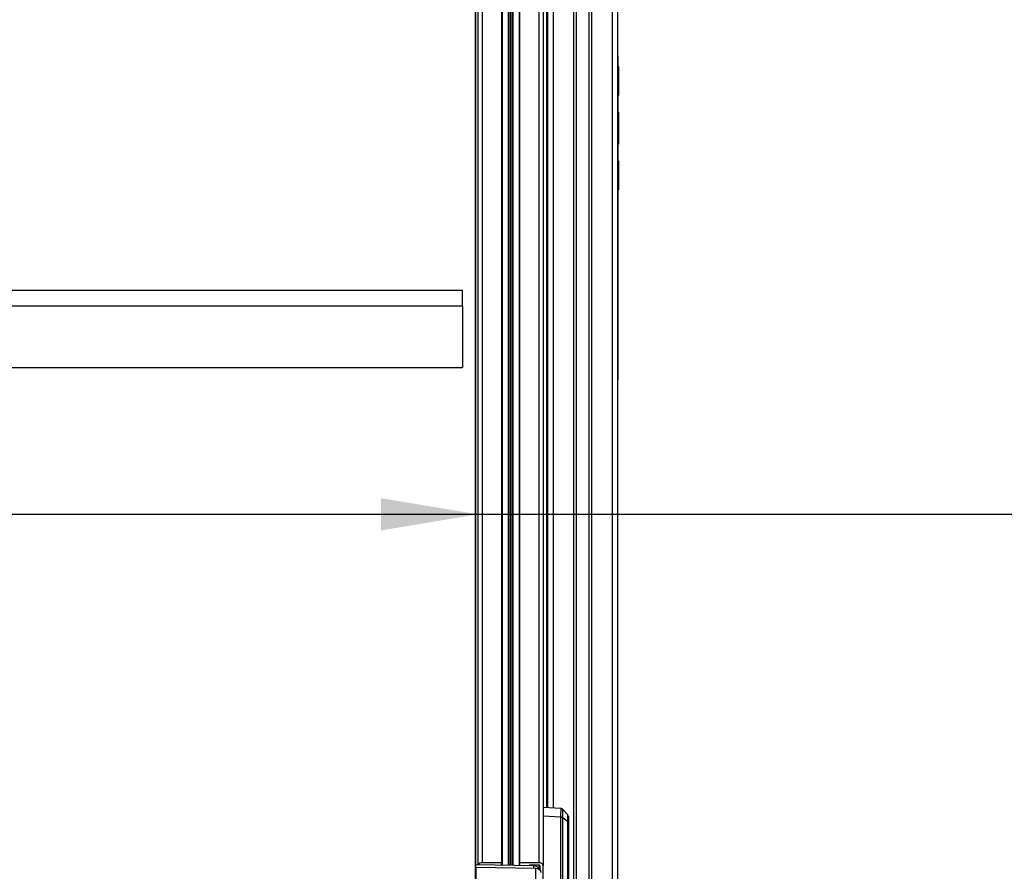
# Model space of a CAD drawing. Header units: millimetres. Extents: x 0 to 420, y 0 to 297.
# Tile 55 of 69: x 312 to 343, y 190 to 216. Entities that reach past the tile are written whole.
import ezdxf

# ---------------------------------------------------------------- set-up
doc = ezdxf.new("R2010")
doc.units = ezdxf.units.MM
doc.layers.add('QUOTE', color=174, linetype='Continuous')
doc.styles.add('SLDTEXTSTYLE3', font='TXT', dxfattribs={"width": 0.75})
doc.dimstyles.new('SLDDIMSTYLE0', dxfattribs={"dimtxt": 3, "dimasz": 3, "dimexe": 0, "dimexo": 0.0625, "dimgap": 0.75, "dimtad": 1, "dimlfac": 14.808004, "dimrnd": 1e-09, "dimzin": 12, "dimdsep": 46, "dimtxsty": 'SLDTEXTSTYLE3', "dimsah": 1, "dimcen": 0.09, "dimadec": 0, "dimazin": 3, "dimtfac": 1, "dimtdec": 3, "dimtofl": 0, "dimtmove": 0, "dimatfit": 3, "dimfxl": 0, "dimfrac": 2, "dimtolj": 1, "dimtzin": 12, "dimarcsym": 0})

# ---------------------------------------------------------------- blocks, each defined once
blk = doc.blocks.new('_D')
at = {"layer": 'QUOTE'}
for p, q in [((289.399, 200.578), (326.676, 200.578)), ((326.676, 200.578), (392.402, 200.578))]:
    blk.add_line(p, q, dxfattribs=at)
for points in [[(289.399, 200.578), (292.399, 200.078), (292.399, 201.078)], [(326.676, 200.578), (323.676, 201.078), (323.676, 200.078)]]:
    blk.add_solid(points, dxfattribs=at)
at = {"layer": 'QUOTE', "insert": (385.752, 204.446), "char_height": 3, "attachment_point": 1, "style": 'SLDTEXTSTYLE3'}
blk.add_mtext('552', dxfattribs=at)

msp = doc.modelspace()

# ---------------------------------------------------------------- linework, layer by layer
at = {"color": 7, "linetype": 'Continuous', "lineweight": 25}
for p, q in [((326.81112, 251.86649), (326.81112, 189.78933)), ((327.40877, 251.86649), (327.40877, 189.78933)), ((327.96928, 251.86649), (327.96928, 189.78933)), ((328.56693, 251.86649), (328.56693, 189.78933)), ((326.67606, 251.77099), (326.67606, 189.72822)), ((328.70199, 251.77099), (328.70199, 189.69383)), ((327.42565, 251.13589), (327.42565, 189.71433)), ((327.61451, 251.13589), (327.61451, 189.71083)), ((327.62644, 251.1324), (327.62644, 189.71061)), ((327.67709, 251.09663), (327.67709, 189.70968)), ((327.70095, 251.09663), (327.70095, 189.70923)), ((327.75161, 251.1324), (327.75161, 189.7083)), ((327.76354, 251.13589), (327.76354, 189.70807)), ((327.9524, 251.13589), (327.9524, 189.70458)), ((326.60033, 250.35762), (326.60033, 188.34251)), ((326.58876, 250.01532), (326.58876, 188.34237)), ((328.8074, 191.49215), (328.8074, 243.99174)), ((328.83705, 235.2888), (328.83705, 213.11871)), ((329.00588, 235.2888), (329.00588, 191.48256)), ((329.63729, 235.2888), (329.63729, 184.30286)), ((329.72169, 235.2888), (329.72169, 184.30286)), ((330.11341, 235.2888), (330.11341, 184.30286)), ((330.1978, 235.2888), (330.1978, 184.30286)), ((330.82922, 235.2888), (330.82922, 184.30286)), ((330.99805, 235.2888), (330.99805, 184.30286)), ((328.8074, 214.73946), (328.82076, 214.73946)), ((328.83705, 214.67193), (328.8074, 214.67193)), ((328.82017, 214.73886), (328.83705, 214.75604)), ((328.82017, 214.70659), (328.82017, 214.73886)), ((331.01493, 214.73886), (330.99805, 214.75604)), ((331.01493, 204.74486), (331.01493, 214.73886)), ((331.02843, 214.44287), (331.01493, 214.44287)), ((331.02843, 214.42599), (331.01493, 214.42599)), ((331.02843, 214.44287), (331.02843, 214.42599)), ((331.02843, 214.42599), (331.02843, 213.59155)), ((328.8074, 213.45637), (328.83705, 213.45637)), ((331.01493, 213.59155), (331.02843, 213.59155)), ((331.02843, 213.5409), (331.01493, 213.5409)), ((331.02843, 213.59155), (331.02843, 213.5409)), ((328.8074, 213.11871), (328.83705, 213.11871)), ((328.83705, 213.11871), (328.83705, 212.93552)), ((328.83705, 212.93552), (328.8074, 212.93552)), ((328.83705, 212.93552), (328.83705, 212.40452)), ((331.02843, 213.02604), (331.01493, 213.02604)), ((331.02843, 212.84763), (331.01493, 212.84763)), ((331.02843, 212.79947), (331.01493, 212.79947)), ((331.02843, 212.78128), (331.01493, 212.78128)), ((331.01493, 212.77345), (331.02843, 212.77345)), ((331.02843, 212.84763), (331.02843, 212.79947)), ((331.02843, 212.79947), (331.02843, 212.78128)), ((331.02843, 212.78128), (331.02843, 212.77345)), ((331.02843, 212.77345), (331.02843, 212.08026)), ((328.8074, 212.40452), (328.83705, 212.40452)), ((328.83705, 212.40452), (328.83705, 211.57475)), ((331.02843, 212.25559), (331.03012, 212.25559)), ((331.02843, 212.08026), (331.01493, 212.08026)), ((331.02843, 212.03373), (331.01493, 212.03373)), ((331.02843, 212.08026), (331.02843, 212.03373)), ((328.83705, 211.57475), (328.8074, 211.57475)), ((328.83705, 211.57475), (328.83705, 207.90957)), ((331.01493, 211.52204), (331.02843, 211.52204)), ((331.02843, 211.47139), (331.01493, 211.47139)), ((331.02843, 211.52204), (331.02843, 211.47139)), ((331.02843, 211.47139), (331.02843, 210.63695)), ((331.01493, 210.63695), (331.02843, 210.63695)), ((331.02843, 210.63695), (331.02843, 210.62006)), ((331.01493, 210.62006), (331.02843, 210.62006)), ((328.8074, 207.90957), (328.83705, 207.90957)), ((328.83705, 207.90957), (328.83705, 207.07979)), ((326.20334, 207.50995), (289.87164, 207.50995)), ((326.20334, 207.03244), (326.20334, 207.50995)), ((289.87164, 207.03244), (326.20334, 207.03244)), ((326.20334, 207.03244), (326.20334, 205.12237)), ((328.83705, 207.07979), (328.8074, 207.07979)), ((328.83705, 207.07979), (328.83705, 206.5488)), ((328.8074, 206.5488), (328.83705, 206.5488)), ((328.83705, 206.36561), (328.8074, 206.36561)), ((328.83705, 206.5488), (328.83705, 206.36561)), ((328.83705, 206.36561), (328.83705, 191.49072)), ((328.83705, 206.02795), (328.8074, 206.02795)), ((289.87164, 205.12237), (326.20334, 205.12237)), ((328.8074, 204.81239), (328.83705, 204.81239)), ((328.82017, 204.74486), (328.8074, 204.74486)), ((328.82017, 204.74486), (328.82017, 204.77773)), ((328.83705, 204.72798), (328.82017, 204.74486)), ((330.99805, 204.72798), (331.01493, 204.74486)), ((329.25142, 191.47069), (328.70199, 191.49724)), ((329.46175, 191.27067), (329.29681, 191.45002)), ((329.24818, 191.20479), (328.70199, 191.23119)), ((329.24817, 186.43106), (329.24817, 191.20416)), ((329.46046, 191.0577), (329.2952, 191.18836)), ((329.2952, 191.18836), (329.2952, 185.92235)), ((329.46046, 184.64202), (329.46046, 191.0577)), ((329.4786, 191.02377), (329.4786, 184.62522)), ((328.40399, 189.69621), (326.60853, 189.72947)), ((326.60853, 189.64424), (326.60853, 189.72947)), ((328.47152, 189.60973), (326.60853, 189.64424)), ((326.60853, 189.64424), (326.60853, 186.97357)), ((327.40877, 189.78933), (326.81112, 189.78933)), ((327.40877, 189.71465), (327.40877, 189.78933)), ((327.96928, 189.78933), (327.96928, 189.70426)), ((328.56693, 189.78933), (327.96928, 189.78933)), ((328.56693, 189.71771), (328.29005, 189.71771)), ((328.31031, 189.71771), (328.31031, 189.69795)), ((328.34408, 189.71771), (328.34408, 189.69732)), ((328.40399, 189.61098), (328.40399, 189.69621)), ((328.47152, 188.95642), (328.47152, 189.60973)), ((328.56693, 189.71771), (328.56693, 189.58652)), ((328.60069, 189.56285), (328.60069, 189.69383)), ((328.70199, 188.55006), (328.70199, 189.69383))]:
    msp.add_line(p, q, dxfattribs=at)
for centre, radius, start, end in [((329.24723, 191.12487), 0.07993, 53.10809, 89.319833), ((329.41107, 191.22602), 0.06753, 359.999418, 37.226145), ((326.79867, 189.65459), 0.13532, 84.719333, 147.120922), ((328.28647, 189.68564), 0.03227, 83.624962, 155.664575), ((328.58381, 189.66995), 0.12057, 11.421754, 98.049467), ((328.57115, 189.68786), 0.03014, 11.421754, 98.049467)]:
    msp.add_arc(centre, radius, start, end, dxfattribs=at)
for centre, start_param, end_param in [((328.3981, 189.57687), 0.06549239, 1.52716442), ((328.46563, 189.49039), 6.27445999, 7.81034973)]:
    msp.add_ellipse(centre, major_axis=(0.16882, 0.00208), ratio=0.70705294, start_param=start_param, end_param=end_param, dxfattribs=at)
for points, knots in [([(331.02843, 213.02604), (331.02843, 213.02349), (331.02843, 213.01832), (331.02843, 212.97936), (331.02843, 212.92365), (331.02843, 212.87297), (331.02843, 212.84763)], [0, 0, 0, 0, 0.27369707, 0.55566862, 0.77777955, 1, 1, 1, 1]), ([(329.24818, 191.20479), (329.24832, 191.21735), (329.2489, 191.26705), (329.24977, 191.34229), (329.25064, 191.4157), (329.25122, 191.46287), (329.25129, 191.46695), (329.25133, 191.4689)], [0, 0, 0, 0, 0.07578208, 0.29989279, 0.53050226, 0.77527603, 1, 1, 1, 1]), ([(329.29853, 191.44782), (329.29819, 191.44831), (329.29331, 191.45526), (329.27878, 191.46405), (329.26213, 191.4711), (329.25268, 191.47019), (329.25125, 191.47005)], [0, 0, 0, 0, 0.033602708, 0.472748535, 0.920002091, 1, 1, 1, 1]), ([(329.29778, 191.44728), (329.29775, 191.44553), (329.29769, 191.44172), (329.29723, 191.39645), (329.29652, 191.32415), (329.29581, 191.25077), (329.29533, 191.20108), (329.29521, 191.18879)], [0, 0, 0, 0, 0.21634295, 0.46959537, 0.69366261, 0.92422019, 1, 1, 1, 1]), ([(329.24817, 191.20416), (329.24817, 191.20423), (329.24817, 191.20444), (329.24818, 191.20465), (329.24818, 191.20479)], [0, 0, 0, 0, 0.341285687, 1, 1, 1, 1]), ([(329.29521, 191.18879), (329.29521, 191.18865), (329.29521, 191.1885), (329.2952, 191.18836), (329.2952, 191.18836)], [0, 0, 0, 0, 0.99372571, 1, 1, 1, 1]), ([(329.46046, 191.0577), (329.46046, 191.0577), (329.4605, 191.08858), (329.46058, 191.14447), (329.46068, 191.21013), (329.46074, 191.25062), (329.46078, 191.27546), (329.46077, 191.26686), (329.46076, 191.26443)], [0, 0, 0, 0, 0.00000672, 0.22754748, 0.45508947, 0.68266439, 0.91024008, 1, 1, 1, 1]), ([(329.4786, 191.21915), (329.4786, 191.22125), (329.4786, 191.23407), (329.4786, 191.17598), (329.4786, 191.0745), (329.4786, 191.02377)], [0, 0, 0, 0, 0.08955572, 0.54484138, 1, 1, 1, 1])]:
    msp.add_open_spline(points, degree=3, knots=knots, dxfattribs=at)
for points in [[(329.2952, 191.18836), (329.29201, 191.19061), (329.28561, 191.19513), (329.27398, 191.19996), (329.2614, 191.20327), (329.25258, 191.20386), (329.24817, 191.20416)], [(329.46046, 191.0577), (329.46317, 191.05531), (329.4686, 191.05053), (329.47422, 191.0421), (329.47791, 191.03311), (329.47837, 191.02689), (329.4786, 191.02377)]]:
    msp.add_open_spline(points, degree=3, dxfattribs=at)

# ---------------------------------------------------------------- dimensions: what is measured, and where the dimension line sits
at = {"layer": 'QUOTE'}
dim = msp.add_linear_dim(base=(326.67606, 200.57843), p1=(289.39892, 188.38543), p2=(326.67606, 189.69383), angle=0, dimstyle='SLDDIMSTYLE0', dxfattribs=at)
dim.commit()
dim.dimension.update_dxf_attribs({"geometry": '_D', "text_midpoint": (389.07738, 200.57843), "dimtype": 160})

doc.saveas('drawing.dxf')
